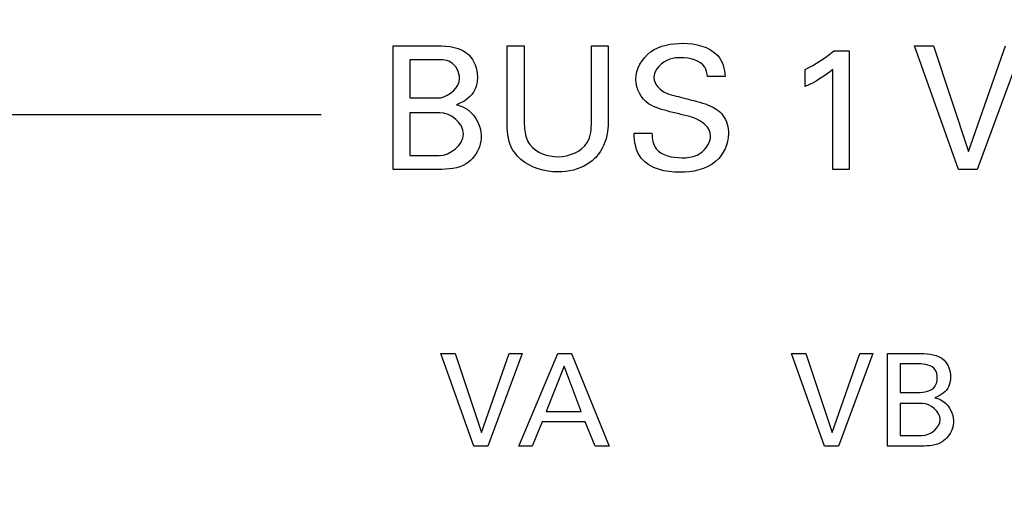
# Model space of a CAD drawing. Header units: inches. Extents: x 0 to 34, y 0 to 22.
# Tile 49 of 55: x 19.834 to 20.473, y 15.359 to 15.674. Entities that reach past the tile are written whole.
import ezdxf

# ---------------------------------------------------------------- set-up
doc = ezdxf.new("R2010")
doc.units = ezdxf.units.IN
doc.header["$LTSCALE"] = 1.87
doc.header["$MEASUREMENT"] = 0
doc.layers.get('0').update_dxf_attribs({"linetype": 'CONTINUOUS'})
doc.layers.add('DIMENSIONS', color=7, linetype='CONTINUOUS')
doc.styles.get("Standard").update_dxf_attribs({"font": 'txt', "width": 0.8})
doc.dimstyles.new('DIMSTYLE_1', dxfattribs={"dimtxt": 0.125, "dimasz": 0.18, "dimexe": 0.125, "dimexo": 0.0625, "dimgap": 0.09, "dimtad": 0, "dimtih": 1, "dimtoh": 1, "dimlfac": 2, "dimzin": 4, "dimdsep": 46, "dimtxsty": 'STANDARD', "dimblk": '_FILLED', "dimblk1": '_FILLED', "dimblk2": '_FILLED', "dimcen": 0.09, "dimadec": 0, "dimazin": 0, "dimtfac": 1, "dimtofl": 0, "dimtmove": 0, "dimatfit": 3, "dimldrblk": '_FILLED', "dimfxl": 1, "dimtolj": 1, "dimtzin": 4, "dimarcsym": 0})

# ---------------------------------------------------------------- blocks, each defined once
blk = doc.blocks.new('*D7')
at = {"layer": 'DIMENSIONS', "color": 2, "linetype": 'CONTINUOUS'}
blk.add_line((20.48666, 15.26892), (20.48666, 16.91089), dxfattribs=at)
at = {"layer": 'DIMENSIONS', "color": 2, "linetype": 'CONTINUOUS', "insert": (20.42416, 16.97339), "char_height": 0.125, "width": 1.625, "attachment_point": 1, "rotation": 90, "line_spacing_factor": 0.9}
blk.add_mtext('2X 80.64{\\Ftxt.shx;\\W1.000000;\\H0.125000; }[3.175]', dxfattribs=at)
blk = doc.blocks.new('_FILLED')
at = {"color": 0, "linetype": 'BYBLOCK'}
blk.add_solid([(0, 0), (-1, 0.1736), (-1, -0.1736)], dxfattribs=at)

msp = doc.modelspace()

# ---------------------------------------------------------------- linework, layer by layer
at = {"color": 40, "linetype": 'CONTINUOUS'}
for p, q in [((20.07663, 15.65754), (20.10531, 15.65754)), ((20.07663, 15.57729), (20.07663, 15.65754)), ((20.15052, 15.65754), (20.16164, 15.65754)), ((20.15052, 15.60863), (20.15052, 15.65754)), ((20.16164, 15.65754), (20.16164, 15.60785)), ((20.20521, 15.65754), (20.216, 15.65754)), ((20.20521, 15.60829), (20.20521, 15.65754)), ((20.216, 15.65754), (20.216, 15.60807)), ((20.41474, 15.65754), (20.42708, 15.65754)), ((20.44331, 15.57728), (20.41474, 15.65754)), ((20.42708, 15.65754), (20.44987, 15.58896)), ((20.44987, 15.58896), (20.47388, 15.65754)), ((20.4851, 15.65754), (20.45554, 15.57728)), ((20.36253, 15.65421), (20.37242, 15.65421)), ((20.37242, 15.65421), (20.37242, 15.57728)), ((20.10343, 15.64843), (20.08742, 15.64843)), ((20.08742, 15.64843), (20.08742, 15.62363)), ((20.34386, 15.63097), (20.34386, 15.64209)), ((20.36175, 15.57728), (20.36175, 15.64209)), ((20.29198, 15.63753), (20.28043, 15.63753)), ((20.08742, 15.62363), (20.10298, 15.62363)), ((19.82523, 15.61299), (20.02993, 15.61299)), ((20.10687, 15.61408), (20.08742, 15.61408)), ((20.08742, 15.61408), (20.08742, 15.58629)), ((20.23286, 15.60074), (20.24441, 15.60074)), ((20.08742, 15.58629), (20.10642, 15.58629)), ((20.10587, 15.57729), (20.07663, 15.57729)), ((20.37242, 15.57728), (20.36175, 15.57728)), ((20.45554, 15.57728), (20.44331, 15.57728)), ((20.1075, 15.45788), (20.11675, 15.45788)), ((20.12891, 15.39775), (20.1075, 15.45788)), ((20.11675, 15.45788), (20.13382, 15.40649)), ((20.13382, 15.40649), (20.15181, 15.45788)), ((20.16022, 15.45788), (20.13807, 15.39775)), ((20.15181, 15.45788), (20.16022, 15.45788)), ((20.15809, 15.39775), (20.18341, 15.45789)), ((20.18341, 15.45789), (20.19232, 15.45789)), ((20.19232, 15.45789), (20.21664, 15.39775)), ((20.33499, 15.45788), (20.34423, 15.45788)), ((20.35639, 15.39775), (20.33499, 15.45788)), ((20.34423, 15.45788), (20.36131, 15.40649)), ((20.36131, 15.40649), (20.37929, 15.45788)), ((20.3877, 15.45788), (20.36555, 15.39775)), ((20.37929, 15.45788), (20.3877, 15.45788)), ((20.39732, 15.45788), (20.41881, 15.45788)), ((20.39732, 15.39775), (20.39732, 15.45788)), ((20.18749, 15.44964), (20.17583, 15.42016)), ((20.19856, 15.42016), (20.18749, 15.44964)), ((20.41739, 15.45106), (20.40539, 15.45106)), ((20.40539, 15.45106), (20.40539, 15.43249)), ((20.40539, 15.43249), (20.41706, 15.43249)), ((20.41997, 15.42532), (20.40539, 15.42532)), ((20.40539, 15.42532), (20.40539, 15.4045)), ((20.17583, 15.42016), (20.19856, 15.42016)), ((20.17316, 15.41341), (20.16667, 15.39775)), ((20.20106, 15.41341), (20.17316, 15.41341)), ((20.20756, 15.39775), (20.20106, 15.41341)), ((20.40539, 15.4045), (20.41964, 15.4045)), ((20.13807, 15.39775), (20.12891, 15.39775)), ((20.16667, 15.39775), (20.15809, 15.39775)), ((20.21664, 15.39775), (20.20756, 15.39775)), ((20.36555, 15.39775), (20.35639, 15.39775)), ((20.41922, 15.39775), (20.39732, 15.39775))]:
    msp.add_line(p, q, dxfattribs=at)
for points in [[(20.10531, 15.65754), (20.11233, 15.65754), (20.12052, 15.65656), (20.12554, 15.65165)], [(20.26453, 15.65909), (20.2725, 15.65909), (20.2817, 15.65707), (20.28709, 15.6512)], [(20.12554, 15.65165), (20.12923, 15.64807), (20.13121, 15.64245), (20.13121, 15.63731)], [(20.28709, 15.6512), (20.29035, 15.64762), (20.29167, 15.64236), (20.29198, 15.63753)], [(20.34386, 15.64209), (20.35043, 15.64553), (20.35687, 15.64941), (20.36253, 15.65421)], [(20.36175, 15.64209), (20.35637, 15.63758), (20.35021, 15.63396), (20.34386, 15.63097)], [(20.2423, 15.61986), (20.23738, 15.62319), (20.23397, 15.62969), (20.23397, 15.63564)], [(20.12221, 15.60018), (20.12221, 15.60708), (20.11377, 15.61408), (20.10687, 15.61408)], [(20.10642, 15.58629), (20.11344, 15.58629), (20.12221, 15.59317), (20.12221, 15.60018)], [(20.23752, 15.58451), (20.23408, 15.58896), (20.23286, 15.59511), (20.23286, 15.60074)], [(20.16519, 15.5934), (20.16919, 15.58808), (20.17688, 15.58551), (20.18354, 15.58551)], [(20.12399, 15.58095), (20.11884, 15.57756), (20.11203, 15.57729), (20.10587, 15.57729)], [(20.26242, 15.5754), (20.25358, 15.5754), (20.24296, 15.57754), (20.23752, 15.58451)], [(20.41881, 15.45788), (20.42407, 15.45788), (20.4302, 15.45715), (20.43397, 15.45347)], [(20.43397, 15.45347), (20.43673, 15.45079), (20.43821, 15.44658), (20.43821, 15.44273)], [(20.43146, 15.41491), (20.43146, 15.42008), (20.42514, 15.42532), (20.41997, 15.42532)], [(20.41964, 15.4045), (20.42489, 15.4045), (20.43146, 15.40966), (20.43146, 15.41491)], [(20.4328, 15.4005), (20.42895, 15.39795), (20.42384, 15.39775), (20.41922, 15.39775)]]:
    msp.add_open_spline(points, degree=3, dxfattribs=at)
for points, knots in [([(20.23397, 15.63564), (20.23397, 15.6424), (20.24231, 15.65681), (20.2573, 15.65909), (20.26453, 15.65909)], [0, 0, 0, 0, 0.483214, 1, 1, 1, 1]), ([(20.11966, 15.63631), (20.11966, 15.64034), (20.11527, 15.6489), (20.10693, 15.64843), (20.10343, 15.64843)], [0, 0, 0, 0, 0.534983, 1, 1, 1, 1]), ([(20.26353, 15.64976), (20.26102, 15.64976), (20.25326, 15.6495), (20.24575, 15.64205), (20.24575, 15.63675)], [0, 0, 0, 0, 0.321184, 1, 1, 1, 1]), ([(20.28043, 15.63753), (20.28031, 15.63965), (20.27845, 15.64759), (20.26897, 15.64976), (20.26353, 15.64976)], [0, 0, 0, 0, 0.281138, 1, 1, 1, 1]), ([(20.10298, 15.62363), (20.10438, 15.62363), (20.11156, 15.62346), (20.11966, 15.63043), (20.11966, 15.63631)], [0, 0, 0, 0, 0.192402, 1, 1, 1, 1]), ([(20.13121, 15.63731), (20.13121, 15.63452), (20.13009, 15.62623), (20.12251, 15.62099), (20.11765, 15.61919)], [0, 0, 0, 0, 0.349479, 1, 1, 1, 1]), ([(20.24575, 15.63675), (20.24575, 15.63246), (20.25179, 15.62651), (20.25804, 15.62537), (20.26019, 15.62485)], [0, 0, 0, 0, 0.659764, 1, 1, 1, 1]), ([(20.11765, 15.61919), (20.11916, 15.61876), (20.12768, 15.61634), (20.13366, 15.60644), (20.13366, 15.59918)], [0, 0, 0, 0, 0.178333, 1, 1, 1, 1]), ([(20.26408, 15.61275), (20.26142, 15.6134), (20.25406, 15.61526), (20.24637, 15.61711), (20.2423, 15.61986)], [0, 0, 0, 0, 0.358552, 1, 1, 1, 1]), ([(20.26019, 15.62485), (20.26401, 15.62388), (20.27275, 15.62164), (20.28181, 15.61927), (20.2861, 15.61641)], [0, 0, 0, 0, 0.433535, 1, 1, 1, 1]), ([(20.28254, 15.59918), (20.28254, 15.60446), (20.27409, 15.61088), (20.26664, 15.61211), (20.26408, 15.61275)], [0, 0, 0, 0, 0.667429, 1, 1, 1, 1]), ([(20.2861, 15.61641), (20.28777, 15.61531), (20.29244, 15.61108), (20.2941, 15.60456), (20.2941, 15.60041)], [0, 0, 0, 0, 0.325477, 1, 1, 1, 1]), ([(20.15519, 15.5884), (20.15454, 15.58935), (20.15091, 15.59537), (20.15052, 15.6028), (20.15052, 15.60863)], [0, 0, 0, 0, 0.164969, 1, 1, 1, 1]), ([(20.16164, 15.60785), (20.16164, 15.606), (20.16183, 15.60102), (20.16336, 15.59597), (20.16519, 15.5934)], [0, 0, 0, 0, 0.369206, 1, 1, 1, 1]), ([(20.18354, 15.58551), (20.19057, 15.58551), (20.20434, 15.59094), (20.20521, 15.60368), (20.20521, 15.60829)], [0, 0, 0, 0, 0.603951, 1, 1, 1, 1]), ([(20.216, 15.60807), (20.216, 15.60673), (20.21589, 15.59925), (20.2133, 15.59153), (20.20944, 15.58673)], [0, 0, 0, 0, 0.179493, 1, 1, 1, 1]), ([(20.24441, 15.60074), (20.24455, 15.59727), (20.24634, 15.58694), (20.25791, 15.58484), (20.26375, 15.58484)], [0, 0, 0, 0, 0.373055, 1, 1, 1, 1]), ([(20.2941, 15.60041), (20.2941, 15.59387), (20.28698, 15.57832), (20.27063, 15.5754), (20.26242, 15.5754)], [0, 0, 0, 0, 0.44334, 1, 1, 1, 1]), ([(20.13366, 15.59918), (20.13366, 15.59675), (20.13265, 15.58963), (20.12785, 15.58354), (20.12399, 15.58095)], [0, 0, 0, 0, 0.343057, 1, 1, 1, 1]), ([(20.26375, 15.58484), (20.26712, 15.58484), (20.27587, 15.58534), (20.28254, 15.59404), (20.28254, 15.59918)], [0, 0, 0, 0, 0.395908, 1, 1, 1, 1]), ([(20.18354, 15.57561), (20.18134, 15.57561), (20.17091, 15.57633), (20.15996, 15.58156), (20.15519, 15.5884)], [0, 0, 0, 0, 0.208609, 1, 1, 1, 1]), ([(20.20944, 15.58673), (20.2076, 15.58443), (20.20031, 15.57788), (20.19021, 15.57561), (20.18354, 15.57561)], [0, 0, 0, 0, 0.306156, 1, 1, 1, 1]), ([(20.42955, 15.44198), (20.42955, 15.44378), (20.4286, 15.45003), (20.42124, 15.45106), (20.41739, 15.45106)], [0, 0, 0, 0, 0.318313, 1, 1, 1, 1]), ([(20.41706, 15.43249), (20.42094, 15.43249), (20.42814, 15.43381), (20.42955, 15.44008), (20.42955, 15.44198)], [0, 0, 0, 0, 0.671245, 1, 1, 1, 1]), ([(20.43821, 15.44273), (20.43821, 15.44064), (20.43737, 15.43443), (20.43169, 15.43051), (20.42805, 15.42915)], [0, 0, 0, 0, 0.349495, 1, 1, 1, 1]), ([(20.42805, 15.42915), (20.42919, 15.42883), (20.43557, 15.42702), (20.44004, 15.4196), (20.44004, 15.41416)], [0, 0, 0, 0, 0.178309, 1, 1, 1, 1]), ([(20.44004, 15.41416), (20.44004, 15.41234), (20.43929, 15.407), (20.4357, 15.40244), (20.4328, 15.4005)], [0, 0, 0, 0, 0.343003, 1, 1, 1, 1])]:
    msp.add_open_spline(points, degree=3, knots=knots, dxfattribs=at)

# ---------------------------------------------------------------- dimensions: what is measured, and where the dimension line sits
at = {"layer": 'DIMENSIONS', "color": 2, "linetype": 'CONTINUOUS'}
dim = msp.add_ordinate_dim(feature_location=(20.48666, 15.26892), offset=(0, 1.64197), dtype=1, origin=(18.89919, 13.88038), text='2X <>', dimstyle='DIMSTYLE_1', override={"dimtad": 1, "dimtih": 0, "dimtoh": 0}, dxfattribs=at)
dim.commit()
dim.dimension.update_dxf_attribs({"geometry": '*D7', "text_midpoint": (20.48666, 17.78589)})

doc.saveas('drawing.dxf')
